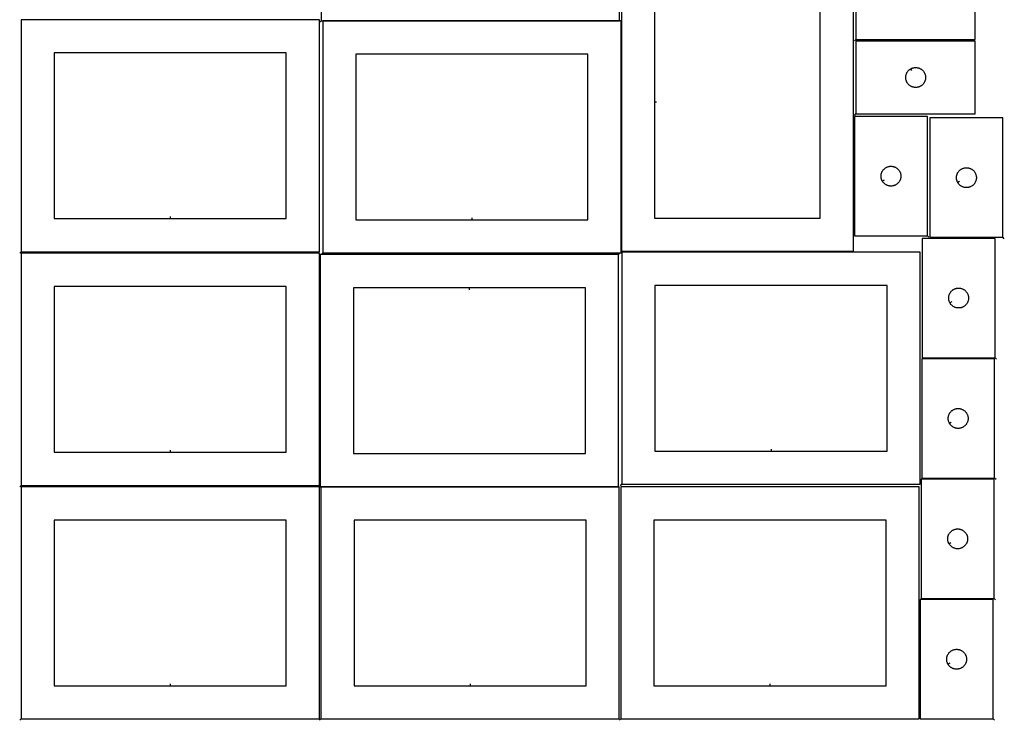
# Model space of a CAD drawing. Header units: millimetres. Extents: x 7 to 1493, y 7 to 2993.
# Tile 1 of 7: x 7 to 1492, y 7 to 1064. Entities that reach past the tile are written whole.
import ezdxf

# ---------------------------------------------------------------- set-up
doc = ezdxf.new("R2010")
doc.units = ezdxf.units.MM
doc.layers.add('CUT', color=7, linetype='CONTINUOUS', true_color=0x000000)
doc.layers.add('LEADIN', color=1, linetype='CONTINUOUS', true_color=0xff0000)

msp = doc.modelspace()

# ---------------------------------------------------------------- linework, layer by layer
at = {"layer": 'CUT'}
for points in [[(461.518631, 1062.024871), (911.518631, 1062.024871), (911.518631, 1412.024871), (461.518631, 1412.024871)], [(914.307138, 1164.216646), (914.307138, 714.216646), (1264.307138, 714.216646), (1264.307138, 1164.216646)], [(1268.148932, 1033.621999), (1448.148932, 1033.621999), (1448.148932, 1143.621999), (1268.148932, 1143.621999)], [(964.307138, 939.216646), (964.307138, 764.216646), (1214.307138, 764.216646), (1214.307138, 1114.216646), (964.307138, 1114.216646)], [(8.845902, 713.427947), (458.845902, 713.427947), (458.845902, 1063.427947), (8.845902, 1063.427947)], [(463.729263, 711.650176), (913.729263, 711.650176), (913.729263, 1061.650176), (463.729263, 1061.650176)], [(1268.148932, 921.332326), (1448.148932, 921.332326), (1448.148932, 1031.332326), (1268.148932, 1031.332326)], [(233.845902, 763.427947), (408.845902, 763.427947), (408.845902, 1013.427947), (58.845902, 1013.427947), (58.845902, 763.427947)], [(688.729263, 761.650176), (863.729263, 761.650176), (863.729263, 1011.650176), (513.729263, 1011.650176), (513.729263, 761.650176)], [(1350.76316, 989.382277), (1351.099281, 989.572508), (1351.790216, 989.91786), (1352.498014, 990.227185), (1353.220796, 990.499664), (1353.956648, 990.734574), (1354.703616, 990.931292), (1355.459721, 991.089295), (1356.222957, 991.208166), (1356.9913, 991.287589), (1357.762713, 991.327353), (1358.535151, 991.327353), (1359.306564, 991.287589), (1360.074907, 991.208166), (1360.838143, 991.089295), (1361.594248, 990.931292), (1362.341217, 990.734574), (1363.077068, 990.499664), (1363.79985, 990.227185), (1364.507648, 989.91786), (1365.198583, 989.572508), (1365.870824, 989.192045), (1366.522588, 988.777481), (1367.152146, 988.329915), (1367.75783, 987.850533), (1368.338032, 987.340606), (1368.891215, 986.801488), (1369.415911, 986.234608), (1369.910729, 985.641468), (1370.374357, 985.023642), (1370.805565, 984.382769), (1371.203211, 983.720547), (1371.566238, 983.038733), (1371.893686, 982.339134), (1372.184684, 981.623607), (1372.438463, 980.894048), (1372.654348, 980.152393), (1372.831767, 979.400607), (1372.970251, 978.640685), (1373.06943, 977.874641), (1373.129043, 977.104507), (1373.148932, 976.332326), (1373.129043, 975.560145), (1373.06943, 974.790011), (1372.970251, 974.023967), (1372.831767, 973.264045), (1372.654348, 972.512259), (1372.438463, 971.770603), (1372.184684, 971.041045), (1371.893686, 970.325517), (1371.566238, 969.625919), (1371.203211, 968.944105), (1370.805565, 968.281883), (1370.374357, 967.641009), (1369.910729, 967.023184), (1369.415911, 966.430044), (1368.891215, 965.863164), (1368.338032, 965.324045), (1367.75783, 964.814119), (1367.152146, 964.334737), (1366.522588, 963.887171), (1365.870824, 963.472606), (1365.198583, 963.092144), (1364.507648, 962.746792), (1363.79985, 962.437466), (1363.077068, 962.164987), (1362.341217, 961.930078), (1361.594248, 961.73336), (1360.838143, 961.575357), (1360.074907, 961.456486), (1359.306564, 961.377063), (1358.535151, 961.337299), (1357.762713, 961.337299), (1356.9913, 961.377063), (1356.222957, 961.456486), (1355.459721, 961.575357), (1354.703616, 961.73336), (1353.956648, 961.930078), (1353.220796, 962.164987), (1352.498014, 962.437466), (1351.790216, 962.746792), (1351.099281, 963.092144), (1350.42704, 963.472606), (1349.775276, 963.887171), (1349.145718, 964.334737), (1348.540034, 964.814119), (1347.959832, 965.324045), (1347.406649, 965.863164), (1346.881953, 966.430044), (1346.387135, 967.023184), (1345.923507, 967.641009), (1345.492299, 968.281883), (1345.094653, 968.944105), (1344.731626, 969.625919), (1344.404179, 970.325517), (1344.11318, 971.041045), (1343.859401, 971.770603), (1343.643516, 972.512259), (1343.466097, 973.264045), (1343.327614, 974.023967), (1343.228434, 974.790011), (1343.168821, 975.560145), (1343.148932, 976.332326), (1343.168821, 977.104507), (1343.228434, 977.874641), (1343.327614, 978.640685), (1343.466097, 979.400607), (1343.643516, 980.152393), (1343.859401, 980.894048), (1344.11318, 981.623607), (1344.404179, 982.339134), (1344.731626, 983.038733), (1345.094653, 983.720547), (1345.492299, 984.382769), (1345.923507, 985.023642), (1346.387135, 985.641468), (1346.881953, 986.234608), (1347.406649, 986.801488), (1347.959832, 987.340606), (1348.540034, 987.850533), (1349.145718, 988.329915), (1349.775276, 988.777481), (1350.42704, 989.192045)], [(1375.917612, 737.486399), (1375.917612, 917.486399), (1265.917612, 917.486399), (1265.917612, 737.486399)], [(1489.763685, 735.242319), (1489.763685, 915.242319), (1379.763685, 915.242319), (1379.763685, 735.242319)], [(1307.867661, 820.100627), (1307.67743, 820.436748), (1307.332078, 821.127683), (1307.022752, 821.83548), (1306.750274, 822.558263), (1306.515364, 823.294114), (1306.318646, 824.041083), (1306.160643, 824.797187), (1306.041772, 825.560423), (1305.962349, 826.328767), (1305.922585, 827.10018), (1305.922585, 827.872617), (1305.962349, 828.644031), (1306.041772, 829.412374), (1306.160643, 830.17561), (1306.318646, 830.931715), (1306.515364, 831.678683), (1306.750274, 832.414535), (1307.022752, 833.137317), (1307.332078, 833.845115), (1307.67743, 834.53605), (1308.057893, 835.208291), (1308.472457, 835.860055), (1308.920023, 836.489613), (1309.399405, 837.095296), (1309.909332, 837.675499), (1310.44845, 838.228682), (1311.01533, 838.753378), (1311.60847, 839.248196), (1312.226296, 839.711824), (1312.867169, 840.143032), (1313.529391, 840.540677), (1314.211205, 840.903705), (1314.910803, 841.231152), (1315.626331, 841.522151), (1316.35589, 841.775929), (1317.097545, 841.991815), (1317.849331, 842.169234), (1318.609253, 842.307717), (1319.375297, 842.406897), (1320.145431, 842.46651), (1320.917612, 842.486399), (1321.689793, 842.46651), (1322.459927, 842.406897), (1323.225971, 842.307717), (1323.985893, 842.169234), (1324.737679, 841.991815), (1325.479334, 841.775929), (1326.208893, 841.522151), (1326.924421, 841.231152), (1327.624019, 840.903705), (1328.305833, 840.540677), (1328.968055, 840.143032), (1329.608928, 839.711824), (1330.226754, 839.248196), (1330.819894, 838.753378), (1331.386774, 838.228682), (1331.925892, 837.675499), (1332.435819, 837.095296), (1332.915201, 836.489613), (1333.362767, 835.860055), (1333.777331, 835.208291), (1334.157794, 834.53605), (1334.503146, 833.845115), (1334.812472, 833.137317), (1335.08495, 832.414535), (1335.31986, 831.678683), (1335.516578, 830.931715), (1335.674581, 830.17561), (1335.793452, 829.412374), (1335.872875, 828.644031), (1335.912639, 827.872617), (1335.912639, 827.10018), (1335.872875, 826.328767), (1335.793452, 825.560423), (1335.674581, 824.797187), (1335.516578, 824.041083), (1335.31986, 823.294114), (1335.08495, 822.558263), (1334.812472, 821.83548), (1334.503146, 821.127683), (1334.157794, 820.436748), (1333.777331, 819.764507), (1333.362767, 819.112743), (1332.915201, 818.483185), (1332.435819, 817.877501), (1331.925892, 817.297299), (1331.386774, 816.744116), (1330.819894, 816.21942), (1330.226754, 815.724602), (1329.608928, 815.260974), (1328.968055, 814.829765), (1328.305833, 814.43212), (1327.624019, 814.069093), (1326.924421, 813.741645), (1326.208893, 813.450646), (1325.479334, 813.196868), (1324.737679, 812.980983), (1323.985893, 812.803564), (1323.225971, 812.66508), (1322.459927, 812.565901), (1321.689793, 812.506287), (1320.917612, 812.486399), (1320.145431, 812.506287), (1319.375297, 812.565901), (1318.609253, 812.66508), (1317.849331, 812.803564), (1317.097545, 812.980983), (1316.35589, 813.196868), (1315.626331, 813.450646), (1314.910803, 813.741645), (1314.211205, 814.069093), (1313.529391, 814.43212), (1312.867169, 814.829765), (1312.226296, 815.260974), (1311.60847, 815.724602), (1311.01533, 816.21942), (1310.44845, 816.744116), (1309.909332, 817.297299), (1309.399405, 817.877501), (1308.920023, 818.483185), (1308.472457, 819.112743), (1308.057893, 819.764507)], [(1421.713734, 817.856548), (1421.523503, 818.192668), (1421.178151, 818.883603), (1420.868826, 819.591401), (1420.596347, 820.314183), (1420.361437, 821.050035), (1420.16472, 821.797003), (1420.006716, 822.553108), (1419.887845, 823.316344), (1419.808422, 824.084687), (1419.768658, 824.8561), (1419.768658, 825.628538), (1419.808422, 826.399951), (1419.887845, 827.168295), (1420.006716, 827.931531), (1420.16472, 828.687635), (1420.361437, 829.434604), (1420.596347, 830.170455), (1420.868826, 830.893238), (1421.178151, 831.601035), (1421.523503, 832.29197), (1421.903966, 832.964211), (1422.31853, 833.615975), (1422.766096, 834.245533), (1423.245478, 834.851217), (1423.755405, 835.431419), (1424.294523, 835.984602), (1424.861403, 836.509298), (1425.454543, 837.004116), (1426.072369, 837.467744), (1426.713242, 837.898953), (1427.375464, 838.296598), (1428.057278, 838.659625), (1428.756877, 838.987073), (1429.472404, 839.278071), (1430.201963, 839.53185), (1430.943618, 839.747735), (1431.695404, 839.925154), (1432.455326, 840.063638), (1433.22137, 840.162817), (1433.991504, 840.222431), (1434.763685, 840.242319), (1435.535866, 840.222431), (1436.306, 840.162817), (1437.072044, 840.063638), (1437.831966, 839.925154), (1438.583752, 839.747735), (1439.325408, 839.53185), (1440.054966, 839.278071), (1440.770494, 838.987073), (1441.470092, 838.659625), (1442.151906, 838.296598), (1442.814128, 837.898953), (1443.455002, 837.467744), (1444.072827, 837.004116), (1444.665967, 836.509298), (1445.232847, 835.984602), (1445.771966, 835.431419), (1446.281892, 834.851217), (1446.761274, 834.245533), (1447.20884, 833.615975), (1447.623405, 832.964211), (1448.003867, 832.29197), (1448.349219, 831.601035), (1448.658545, 830.893238), (1448.931024, 830.170455), (1449.165933, 829.434604), (1449.362651, 828.687635), (1449.520654, 827.931531), (1449.639525, 827.168295), (1449.718948, 826.399951), (1449.758712, 825.628538), (1449.758712, 824.8561), (1449.718948, 824.084687), (1449.639525, 823.316344), (1449.520654, 822.553108), (1449.362651, 821.797003), (1449.165933, 821.050035), (1448.931024, 820.314183), (1448.658545, 819.591401), (1448.349219, 818.883603), (1448.003867, 818.192668), (1447.623405, 817.520427), (1447.20884, 816.868663), (1446.761274, 816.239105), (1446.281892, 815.633422), (1445.771966, 815.053219), (1445.232847, 814.500036), (1444.665967, 813.97534), (1444.072827, 813.480522), (1443.455002, 813.016894), (1442.814128, 812.585686), (1442.151906, 812.188041), (1441.470092, 811.825013), (1440.770494, 811.497566), (1440.054966, 811.206567), (1439.325408, 810.952788), (1438.583752, 810.736903), (1437.831966, 810.559484), (1437.072044, 810.421001), (1436.306, 810.321821), (1435.535866, 810.262208), (1434.763685, 810.242319), (1433.991504, 810.262208), (1433.22137, 810.321821), (1432.455326, 810.421001), (1431.695404, 810.559484), (1430.943618, 810.736903), (1430.201963, 810.952788), (1429.472404, 811.206567), (1428.756877, 811.497566), (1428.057278, 811.825013), (1427.375464, 812.188041), (1426.713242, 812.585686), (1426.072369, 813.016894), (1425.454543, 813.480522), (1424.861403, 813.97534), (1424.294523, 814.500036), (1423.755405, 815.053219), (1423.245478, 815.633422), (1422.766096, 816.239105), (1422.31853, 816.868663), (1421.903966, 817.520427)], [(1477.968393, 553.640513), (1477.968393, 733.640513), (1367.968393, 733.640513), (1367.968393, 553.640513)], [(8.845902, 361.136932), (458.845902, 361.136932), (458.845902, 711.136932), (8.845902, 711.136932)], [(910.068945, 709.084637), (460.068945, 709.084637), (460.068945, 359.084637), (910.068945, 359.084637)], [(914.998184, 362.691863), (1364.998184, 362.691863), (1364.998184, 712.691863), (914.998184, 712.691863)], [(233.845902, 411.136932), (408.845902, 411.136932), (408.845902, 661.136932), (58.845902, 661.136932), (58.845902, 411.136932)], [(685.068945, 659.084637), (510.068945, 659.084637), (510.068945, 409.084637), (860.068945, 409.084637), (860.068945, 659.084637)], [(1139.998184, 412.691863), (1314.998184, 412.691863), (1314.998184, 662.691863), (964.998184, 662.691863), (964.998184, 412.691863)], [(1409.918443, 636.254741), (1409.728211, 636.590861), (1409.382859, 637.281797), (1409.073534, 637.989594), (1408.801055, 638.712377), (1408.566145, 639.448228), (1408.369428, 640.195196), (1408.211424, 640.951301), (1408.092553, 641.714537), (1408.01313, 642.482881), (1407.973366, 643.254294), (1407.973366, 644.026731), (1408.01313, 644.798144), (1408.092553, 645.566488), (1408.211424, 646.329724), (1408.369428, 647.085829), (1408.566145, 647.832797), (1408.801055, 648.568648), (1409.073534, 649.291431), (1409.382859, 649.999228), (1409.728211, 650.690164), (1410.108674, 651.362405), (1410.523238, 652.014168), (1410.970805, 652.643727), (1411.450187, 653.24941), (1411.960113, 653.829613), (1412.499231, 654.382795), (1413.066111, 654.907492), (1413.659251, 655.40231), (1414.277077, 655.865938), (1414.91795, 656.297146), (1415.580172, 656.694791), (1416.261986, 657.057819), (1416.961585, 657.385266), (1417.677112, 657.676265), (1418.406671, 657.930043), (1419.148326, 658.145928), (1419.900112, 658.323348), (1420.660035, 658.461831), (1421.426078, 658.561011), (1422.196212, 658.620624), (1422.968393, 658.640513), (1423.740575, 658.620624), (1424.510708, 658.561011), (1425.276752, 658.461831), (1426.036674, 658.323348), (1426.78846, 658.145928), (1427.530116, 657.930043), (1428.259675, 657.676265), (1428.975202, 657.385266), (1429.6748, 657.057819), (1430.356614, 656.694791), (1431.018836, 656.297146), (1431.65971, 655.865938), (1432.277535, 655.40231), (1432.870675, 654.907492), (1433.437556, 654.382795), (1433.976674, 653.829613), (1434.4866, 653.24941), (1434.965982, 652.643727), (1435.413548, 652.014168), (1435.828113, 651.362405), (1436.208575, 650.690164), (1436.553927, 649.999228), (1436.863253, 649.291431), (1437.135732, 648.568648), (1437.370641, 647.832797), (1437.567359, 647.085829), (1437.725363, 646.329724), (1437.844233, 645.566488), (1437.923656, 644.798144), (1437.96342, 644.026731), (1437.96342, 643.254294), (1437.923656, 642.482881), (1437.844233, 641.714537), (1437.725363, 640.951301), (1437.567359, 640.195196), (1437.370641, 639.448228), (1437.135732, 638.712377), (1436.863253, 637.989594), (1436.553927, 637.281797), (1436.208575, 636.590861), (1435.828113, 635.918621), (1435.413548, 635.266857), (1434.965982, 634.637298), (1434.4866, 634.031615), (1433.976674, 633.451412), (1433.437556, 632.89823), (1432.870675, 632.373534), (1432.277535, 631.878715), (1431.65971, 631.415087), (1431.018836, 630.983879), (1430.356614, 630.586234), (1429.6748, 630.223206), (1428.975202, 629.895759), (1428.259675, 629.60476), (1427.530116, 629.350982), (1426.78846, 629.135097), (1426.036674, 628.957677), (1425.276752, 628.819194), (1424.510708, 628.720014), (1423.740575, 628.660401), (1422.968393, 628.640513), (1422.196212, 628.660401), (1421.426078, 628.720014), (1420.660035, 628.819194), (1419.900112, 628.957677), (1419.148326, 629.135097), (1418.406671, 629.350982), (1417.677112, 629.60476), (1416.961585, 629.895759), (1416.261986, 630.223206), (1415.580172, 630.586234), (1414.91795, 630.983879), (1414.277077, 631.415087), (1413.659251, 631.878715), (1413.066111, 632.373534), (1412.499231, 632.89823), (1411.960113, 633.451412), (1411.450187, 634.031615), (1410.970805, 634.637298), (1410.523238, 635.266857), (1410.108674, 635.918621)], [(1477.245737, 372.038675), (1477.245737, 552.038675), (1367.245737, 552.038675), (1367.245737, 372.038675)], [(1409.195786, 454.652904), (1409.005555, 454.989024), (1408.660203, 455.67996), (1408.350877, 456.387757), (1408.078399, 457.11054), (1407.843489, 457.846391), (1407.646771, 458.593359), (1407.488768, 459.349464), (1407.369897, 460.1127), (1407.290474, 460.881043), (1407.25071, 461.652457), (1407.25071, 462.424894), (1407.290474, 463.196307), (1407.369897, 463.964651), (1407.488768, 464.727887), (1407.646771, 465.483992), (1407.843489, 466.23096), (1408.078399, 466.966811), (1408.350877, 467.689594), (1408.660203, 468.397391), (1409.005555, 469.088327), (1409.386018, 469.760567), (1409.800582, 470.412331), (1410.248148, 471.04189), (1410.72753, 471.647573), (1411.237457, 472.227775), (1411.776575, 472.780958), (1412.343455, 473.305654), (1412.936595, 473.800472), (1413.554421, 474.2641), (1414.195294, 474.695309), (1414.857516, 475.092954), (1415.53933, 475.455982), (1416.238928, 475.783429), (1416.954456, 476.074428), (1417.684015, 476.328206), (1418.42567, 476.544091), (1419.177456, 476.721511), (1419.937378, 476.859994), (1420.703422, 476.959174), (1421.473556, 477.018787), (1422.245737, 477.038675), (1423.017918, 477.018787), (1423.788052, 476.959174), (1424.554096, 476.859994), (1425.314018, 476.721511), (1426.065804, 476.544091), (1426.807459, 476.328206), (1427.537018, 476.074428), (1428.252546, 475.783429), (1428.952144, 475.455982), (1429.633958, 475.092954), (1430.29618, 474.695309), (1430.937053, 474.2641), (1431.554879, 473.800472), (1432.148019, 473.305654), (1432.714899, 472.780958), (1433.254017, 472.227775), (1433.763944, 471.647573), (1434.243326, 471.04189), (1434.690892, 470.412331), (1435.105456, 469.760567), (1435.485919, 469.088327), (1435.831271, 468.397391), (1436.140597, 467.689594), (1436.413075, 466.966811), (1436.647985, 466.23096), (1436.844703, 465.483992), (1437.002706, 464.727887), (1437.121577, 463.964651), (1437.201, 463.196307), (1437.240764, 462.424894), (1437.240764, 461.652457), (1437.201, 460.881043), (1437.121577, 460.1127), (1437.002706, 459.349464), (1436.844703, 458.593359), (1436.647985, 457.846391), (1436.413075, 457.11054), (1436.140597, 456.387757), (1435.831271, 455.67996), (1435.485919, 454.989024), (1435.105456, 454.316783), (1434.690892, 453.66502), (1434.243326, 453.035461), (1433.763944, 452.429778), (1433.254017, 451.849575), (1432.714899, 451.296393), (1432.148019, 450.771696), (1431.554879, 450.276878), (1430.937053, 449.81325), (1430.29618, 449.382042), (1429.633958, 448.984397), (1428.952144, 448.621369), (1428.252546, 448.293922), (1427.537018, 448.002923), (1426.807459, 447.749145), (1426.065804, 447.53326), (1425.314018, 447.35584), (1424.554096, 447.217357), (1423.788052, 447.118177), (1423.017918, 447.058564), (1422.245737, 447.038675), (1421.473556, 447.058564), (1420.703422, 447.118177), (1419.937378, 447.217357), (1419.177456, 447.35584), (1418.42567, 447.53326), (1417.684015, 447.749145), (1416.954456, 448.002923), (1416.238928, 448.293922), (1415.53933, 448.621369), (1414.857516, 448.984397), (1414.195294, 449.382042), (1413.554421, 449.81325), (1412.936595, 450.276878), (1412.343455, 450.771696), (1411.776575, 451.296393), (1411.237457, 451.849575), (1410.72753, 452.429778), (1410.248148, 453.035461), (1409.800582, 453.66502), (1409.386018, 454.316783)], [(8.845902, 8.845947), (458.845902, 8.845947), (458.845902, 358.845947), (8.845902, 358.845947)], [(461.140701, 8.845947), (911.140701, 8.845947), (911.140701, 358.845947), (461.140701, 358.845947)], [(913.43544, 8.845947), (1363.43544, 8.845947), (1363.43544, 358.845947), (913.43544, 358.845947)], [(1476.523081, 190.436808), (1476.523081, 370.436808), (1366.523081, 370.436808), (1366.523081, 190.436808)], [(233.845902, 58.845947), (408.845902, 58.845947), (408.845902, 308.845947), (58.845902, 308.845947), (58.845902, 58.845947)], [(686.140701, 58.845947), (861.140701, 58.845947), (861.140701, 308.845947), (511.140701, 308.845947), (511.140701, 58.845947)], [(1138.43544, 58.845947), (1313.43544, 58.845947), (1313.43544, 308.845947), (963.43544, 308.845947), (963.43544, 58.845947)], [(1408.47313, 273.051036), (1408.282899, 273.387157), (1407.937547, 274.078092), (1407.628221, 274.785889), (1407.355742, 275.508672), (1407.120833, 276.244523), (1406.924115, 276.991492), (1406.766111, 277.747596), (1406.647241, 278.510832), (1406.567818, 279.279176), (1406.528054, 280.050589), (1406.528054, 280.823026), (1406.567818, 281.59444), (1406.647241, 282.362783), (1406.766111, 283.126019), (1406.924115, 283.882124), (1407.120833, 284.629092), (1407.355742, 285.364943), (1407.628221, 286.087726), (1407.937547, 286.795524), (1408.282899, 287.486459), (1408.663361, 288.1587), (1409.077926, 288.810464), (1409.525492, 289.440022), (1410.004874, 290.045705), (1410.5148, 290.625908), (1411.053918, 291.179091), (1411.620799, 291.703787), (1412.213939, 292.198605), (1412.831764, 292.662233), (1413.472638, 293.093441), (1414.13486, 293.491086), (1414.816674, 293.854114), (1415.516272, 294.181561), (1416.231799, 294.47256), (1416.961358, 294.726338), (1417.703014, 294.942224), (1418.4548, 295.119643), (1419.214722, 295.258126), (1419.980766, 295.357306), (1420.750899, 295.416919), (1421.523081, 295.436808), (1422.295262, 295.416919), (1423.065396, 295.357306), (1423.831439, 295.258126), (1424.591362, 295.119643), (1425.343148, 294.942224), (1426.084803, 294.726338), (1426.814362, 294.47256), (1427.529889, 294.181561), (1428.229488, 293.854114), (1428.911302, 293.491086), (1429.573524, 293.093441), (1430.214397, 292.662233), (1430.832223, 292.198605), (1431.425363, 291.703787), (1431.992243, 291.179091), (1432.531361, 290.625908), (1433.041287, 290.045705), (1433.520669, 289.440022), (1433.968236, 288.810464), (1434.3828, 288.1587), (1434.763263, 287.486459), (1435.108615, 286.795524), (1435.41794, 286.087726), (1435.690419, 285.364943), (1435.925329, 284.629092), (1436.122046, 283.882124), (1436.28005, 283.126019), (1436.398921, 282.362783), (1436.478344, 281.59444), (1436.518108, 280.823026), (1436.518108, 280.050589), (1436.478344, 279.279176), (1436.398921, 278.510832), (1436.28005, 277.747596), (1436.122046, 276.991492), (1435.925329, 276.244523), (1435.690419, 275.508672), (1435.41794, 274.785889), (1435.108615, 274.078092), (1434.763263, 273.387157), (1434.3828, 272.714916), (1433.968236, 272.063152), (1433.520669, 271.433594), (1433.041287, 270.82791), (1432.531361, 270.247708), (1431.992243, 269.694525), (1431.425363, 269.169829), (1430.832223, 268.675011), (1430.214397, 268.211383), (1429.573524, 267.780174), (1428.911302, 267.382529), (1428.229488, 267.019501), (1427.529889, 266.692054), (1426.814362, 266.401055), (1426.084803, 266.147277), (1425.343148, 265.931392), (1424.591362, 265.753972), (1423.831439, 265.615489), (1423.065396, 265.51631), (1422.295262, 265.456696), (1421.523081, 265.436808), (1420.750899, 265.456696), (1419.980766, 265.51631), (1419.214722, 265.615489), (1418.4548, 265.753972), (1417.703014, 265.931392), (1416.961358, 266.147277), (1416.231799, 266.401055), (1415.516272, 266.692054), (1414.816674, 267.019501), (1414.13486, 267.382529), (1413.472638, 267.780174), (1412.831764, 268.211383), (1412.213939, 268.675011), (1411.620799, 269.169829), (1411.053918, 269.694525), (1410.5148, 270.247708), (1410.004874, 270.82791), (1409.525492, 271.433594), (1409.077926, 272.063152), (1408.663361, 272.714916)], [(1474.960337, 8.845934), (1474.960337, 188.845934), (1364.960337, 188.845934), (1364.960337, 8.845934)], [(1406.910386, 91.460162), (1406.720155, 91.796283), (1406.374803, 92.487218), (1406.065477, 93.195016), (1405.792998, 93.917798), (1405.558089, 94.653649), (1405.361371, 95.400618), (1405.203367, 96.156723), (1405.084496, 96.919959), (1405.005074, 97.688302), (1404.96531, 98.459715), (1404.96531, 99.232153), (1405.005074, 100.003566), (1405.084496, 100.771909), (1405.203367, 101.535145), (1405.361371, 102.29125), (1405.558089, 103.038219), (1405.792998, 103.77407), (1406.065477, 104.496852), (1406.374803, 105.20465), (1406.720155, 105.895585), (1407.100617, 106.567826), (1407.515181, 107.21959), (1407.962748, 107.849148), (1408.44213, 108.454832), (1408.952056, 109.035034), (1409.491174, 109.588217), (1410.058055, 110.112913), (1410.651194, 110.607731), (1411.26902, 111.071359), (1411.909894, 111.502567), (1412.572116, 111.900213), (1413.25393, 112.26324), (1413.953528, 112.590688), (1414.669055, 112.881686), (1415.398614, 113.135465), (1416.14027, 113.35135), (1416.892056, 113.528769), (1417.651978, 113.667252), (1418.418022, 113.766432), (1419.188155, 113.826045), (1419.960337, 113.845934), (1420.732518, 113.826045), (1421.502652, 113.766432), (1422.268695, 113.667252), (1423.028618, 113.528769), (1423.780403, 113.35135), (1424.522059, 113.135465), (1425.251618, 112.881686), (1425.967145, 112.590688), (1426.666744, 112.26324), (1427.348558, 111.900213), (1428.01078, 111.502567), (1428.651653, 111.071359), (1429.269479, 110.607731), (1429.862618, 110.112913), (1430.429499, 109.588217), (1430.968617, 109.035034), (1431.478543, 108.454832), (1431.957925, 107.849148), (1432.405492, 107.21959), (1432.820056, 106.567826), (1433.200519, 105.895585), (1433.545871, 105.20465), (1433.855196, 104.496852), (1434.127675, 103.77407), (1434.362585, 103.038219), (1434.559302, 102.29125), (1434.717306, 101.535145), (1434.836177, 100.771909), (1434.9156, 100.003566), (1434.955364, 99.232153), (1434.955364, 98.459715), (1434.9156, 97.688302), (1434.836177, 96.919959), (1434.717306, 96.156723), (1434.559302, 95.400618), (1434.362585, 94.653649), (1434.127675, 93.917798), (1433.855196, 93.195016), (1433.545871, 92.487218), (1433.200519, 91.796283), (1432.820056, 91.124042), (1432.405492, 90.472278), (1431.957925, 89.84272), (1431.478543, 89.237036), (1430.968617, 88.656834), (1430.429499, 88.103651), (1429.862618, 87.578955), (1429.269479, 87.084137), (1428.651653, 86.620509), (1428.01078, 86.189301), (1427.348558, 85.791655), (1426.666744, 85.428628), (1425.967145, 85.10118), (1425.251618, 84.810182), (1424.522059, 84.556403), (1423.780403, 84.340518), (1423.028618, 84.163099), (1422.268695, 84.024616), (1421.502652, 83.925436), (1420.732518, 83.865823), (1419.960337, 83.845934), (1419.188155, 83.865823), (1418.418022, 83.925436), (1417.651978, 84.024616), (1416.892056, 84.163099), (1416.14027, 84.340518), (1415.398614, 84.556403), (1414.669055, 84.810182), (1413.953528, 85.10118), (1413.25393, 85.428628), (1412.572116, 85.791655), (1411.909894, 86.189301), (1411.26902, 86.620509), (1410.651194, 87.084137), (1410.058055, 87.578955), (1409.491174, 88.103651), (1408.952056, 88.656834), (1408.44213, 89.237036), (1407.962748, 89.84272), (1407.515181, 90.472278), (1407.100617, 91.124042)]]:
    msp.add_lwpolyline(points, close=True, dxfattribs=at)
at = {"layer": 'LEADIN'}
for p, q in [((459.397311, 1059.903551), (461.518631, 1062.024871)), ((1266.027612, 1031.500678), (1268.148932, 1033.621999)), ((1352.240805, 986.771421), (1350.76316, 989.382277)), ((967.307138, 939.216646), (964.307138, 939.216646)), ((1266.027612, 919.211006), (1268.148932, 921.332326)), ((1310.478517, 821.578271), (1307.867661, 820.100627)), ((1424.32459, 819.334192), (1421.713734, 817.856548)), ((233.845902, 766.427947), (233.845902, 763.427947)), ((688.729263, 764.650176), (688.729263, 761.650176)), ((1378.038932, 735.365078), (1375.917612, 737.486399)), ((1491.885005, 733.120999), (1489.763685, 735.242319)), ((6.724581, 711.306627), (8.845902, 713.427947)), ((461.607943, 709.528856), (463.729263, 711.650176)), ((912.190265, 711.205957), (910.068945, 709.084637)), ((685.068945, 656.084637), (685.068945, 659.084637)), ((1412.529298, 637.732385), (1409.918443, 636.254741)), ((1480.089714, 551.519192), (1477.968393, 553.640513)), ((1411.806642, 456.130548), (1409.195786, 454.652904)), ((233.845902, 414.136932), (233.845902, 411.136932)), ((1139.998184, 415.691863), (1139.998184, 412.691863)), ((1479.367057, 369.917355), (1477.245737, 372.038675)), ((6.724581, 359.015611), (8.845902, 361.136932)), ((912.876864, 360.570543), (914.998184, 362.691863)), ((1411.083986, 274.52868), (1408.47313, 273.051036)), ((1478.644401, 188.315487), (1476.523081, 190.436808)), ((1409.521242, 92.937807), (1406.910386, 91.460162)), ((233.845902, 61.845947), (233.845902, 58.845947)), ((686.140701, 61.845947), (686.140701, 58.845947)), ((1138.43544, 61.845947), (1138.43544, 58.845947)), ((6.724581, 6.724626), (8.845902, 8.845947)), ((459.019381, 6.724626), (461.140701, 8.845947)), ((911.31412, 6.724626), (913.43544, 8.845947)), ((1477.081657, 6.724614), (1474.960337, 8.845934))]:
    msp.add_line(p, q, dxfattribs=at)

doc.saveas('drawing.dxf')
